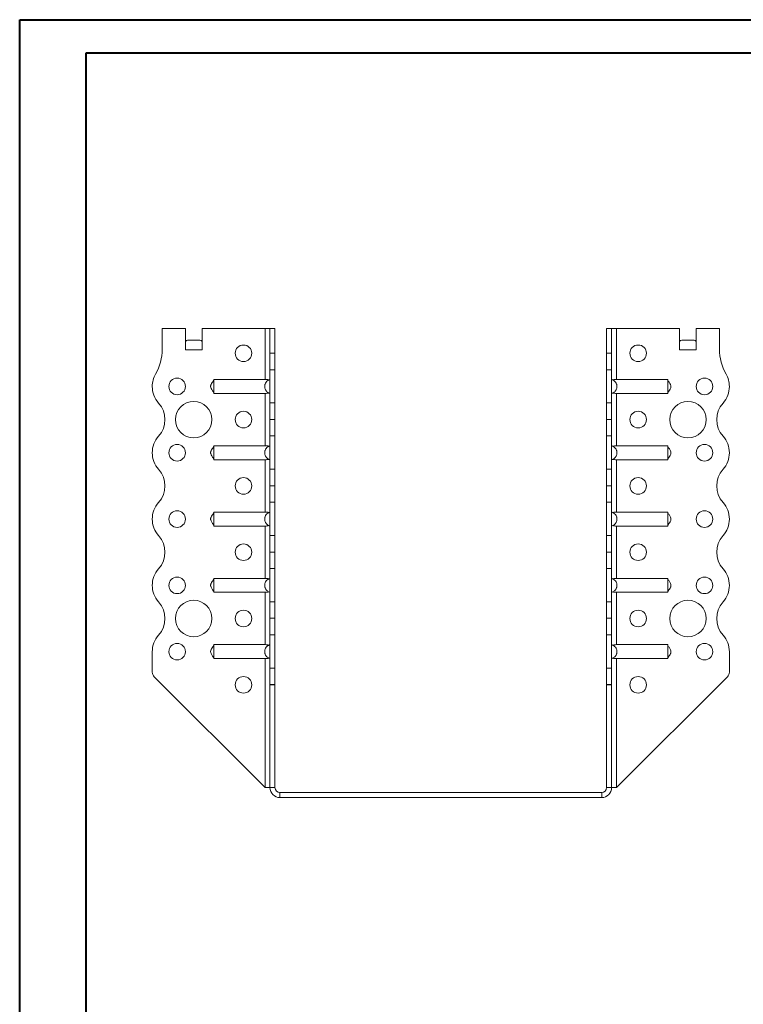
# Model space of a CAD drawing. Header units: millimetres. Extents: x 0 to 210, y 0 to 297.
# Tile 5 of 6: x 0 to 109, y 149 to 297. Entities that reach past the tile are written whole.
import ezdxf

# ---------------------------------------------------------------- set-up
doc = ezdxf.new("R2010")
doc.units = ezdxf.units.MM

msp = doc.modelspace()

# ---------------------------------------------------------------- linework, layer by layer
at = {"color": 7, "linetype": 'Continuous', "lineweight": 40}
for p, q in [((0.08, 0.21), (0.08, 297.21)), ((0.08, 297.21), (210.08, 297.21)), ((10.08, 292.21), (205.08, 292.21)), ((10.08, 5.21), (10.08, 292.21))]:
    msp.add_line(p, q, dxfattribs=at)
at = {"color": 7, "linetype": 'Continuous', "lineweight": 15}
for p, q in [((21.56, 250.65), (21.56, 247.51)), ((25.06, 250.65), (21.56, 250.65)), ((25.06, 247.4), (25.06, 250.65)), ((27.56, 247.4), (27.56, 250.65)), ((37.06, 250.65), (27.56, 250.65)), ((37.06, 250.65), (37.06, 242.96)), ((37.81, 250.65), (37.06, 250.65)), ((38.56, 250.65), (37.81, 250.65)), ((37.81, 246.93), (37.81, 250.65)), ((38.56, 246.93), (38.56, 250.65)), ((88.56, 250.65), (89.31, 250.65)), ((88.56, 246.93), (88.56, 250.65)), ((89.31, 246.93), (89.31, 250.65)), ((90.06, 250.65), (89.31, 250.65)), ((90.06, 242.96), (90.06, 250.65)), ((90.06, 250.65), (99.56, 250.65)), ((99.56, 247.4), (99.56, 250.65)), ((102.06, 247.4), (102.06, 250.65)), ((102.06, 250.65), (105.56, 250.65)), ((105.56, 250.65), (105.56, 247.51)), ((25.37, 248.9), (27.25, 248.9)), ((99.87, 248.9), (101.75, 248.9)), ((25.06, 247.4), (27.56, 247.4)), ((37.81, 246.93), (38.56, 246.93)), ((37.81, 244.43), (37.81, 246.93)), ((38.56, 246.93), (38.56, 244.43)), ((88.56, 246.93), (89.31, 246.93)), ((88.56, 244.43), (88.56, 246.93)), ((89.31, 246.93), (89.31, 244.43)), ((99.56, 247.4), (102.06, 247.4)), ((38.56, 244.43), (37.81, 244.43)), ((37.81, 244.43), (37.81, 239.43)), ((38.56, 239.43), (38.56, 244.43)), ((89.31, 244.43), (88.56, 244.43)), ((88.56, 239.43), (88.56, 244.43)), ((89.31, 239.43), (89.31, 244.43)), ((37.06, 242.96), (29.36, 242.96)), ((90.06, 242.96), (97.76, 242.96)), ((37.06, 240.85), (29.36, 240.85)), ((37.06, 240.85), (37.06, 232.96)), ((90.06, 240.85), (97.76, 240.85)), ((90.06, 232.96), (90.06, 240.85)), ((37.81, 239.43), (38.56, 239.43)), ((37.81, 236.93), (37.81, 239.43)), ((38.56, 239.43), (38.56, 236.93)), ((88.56, 239.43), (89.31, 239.43)), ((88.56, 236.93), (88.56, 239.43)), ((89.31, 239.43), (89.31, 236.93)), ((38.56, 236.93), (37.81, 236.93)), ((37.81, 236.93), (38.56, 236.93)), ((37.81, 236.93), (37.81, 236.93)), ((37.81, 234.43), (37.81, 236.93)), ((38.56, 236.93), (38.56, 236.93)), ((38.56, 236.93), (38.56, 234.43)), ((88.56, 236.93), (89.31, 236.93)), ((88.56, 234.43), (88.56, 236.93)), ((89.31, 236.93), (88.56, 236.93)), ((88.56, 236.93), (88.56, 236.93)), ((89.31, 236.93), (89.31, 234.43)), ((89.31, 236.93), (89.31, 236.93)), ((38.56, 234.43), (37.81, 234.43)), ((37.81, 234.43), (37.81, 229.43)), ((38.56, 229.43), (38.56, 234.43)), ((89.31, 234.43), (88.56, 234.43)), ((88.56, 229.43), (88.56, 234.43)), ((89.31, 229.43), (89.31, 234.43)), ((37.06, 232.96), (29.36, 232.96)), ((90.06, 232.96), (97.76, 232.96)), ((107.06, 231.9), (107.06, 231.9)), ((37.06, 230.85), (29.36, 230.85)), ((37.06, 230.85), (37.06, 222.96)), ((90.06, 230.85), (97.76, 230.85)), ((90.06, 222.96), (90.06, 230.85)), ((37.81, 229.43), (38.56, 229.43)), ((37.81, 226.93), (37.81, 229.43)), ((38.56, 229.43), (38.56, 226.93)), ((88.56, 229.43), (89.31, 229.43)), ((88.56, 226.93), (88.56, 229.43)), ((89.31, 229.43), (89.31, 226.93)), ((38.56, 226.93), (37.81, 226.93)), ((37.81, 226.93), (38.56, 226.93)), ((37.81, 226.93), (37.81, 226.93)), ((37.81, 224.43), (37.81, 226.93)), ((38.56, 226.93), (38.56, 226.93)), ((38.56, 226.93), (38.56, 224.43)), ((88.56, 226.93), (89.31, 226.93)), ((88.56, 224.43), (88.56, 226.93)), ((89.31, 226.93), (88.56, 226.93)), ((88.56, 226.93), (88.56, 226.93)), ((89.31, 226.93), (89.31, 224.43)), ((89.31, 226.93), (89.31, 226.93)), ((38.56, 224.43), (37.81, 224.43)), ((37.81, 224.43), (37.81, 219.43)), ((38.56, 219.43), (38.56, 224.43)), ((89.31, 224.43), (88.56, 224.43)), ((88.56, 219.43), (88.56, 224.43)), ((89.31, 219.43), (89.31, 224.43)), ((37.06, 222.96), (29.36, 222.96)), ((90.06, 222.96), (97.76, 222.96)), ((107.06, 221.9), (107.06, 221.9)), ((37.06, 220.85), (29.36, 220.85)), ((37.06, 220.85), (37.06, 212.96)), ((90.06, 220.85), (97.76, 220.85)), ((90.06, 212.96), (90.06, 220.85)), ((37.81, 219.43), (38.56, 219.43)), ((37.81, 216.93), (37.81, 219.43)), ((38.56, 219.43), (38.56, 216.93)), ((88.56, 219.43), (89.31, 219.43)), ((88.56, 216.93), (88.56, 219.43)), ((89.31, 219.43), (89.31, 216.93)), ((37.81, 216.93), (38.56, 216.93)), ((37.81, 214.43), (37.81, 216.93)), ((38.56, 216.93), (37.81, 216.93)), ((37.81, 216.93), (37.81, 216.93)), ((38.56, 216.93), (38.56, 214.43)), ((38.56, 216.93), (38.56, 216.93)), ((88.56, 216.93), (89.31, 216.93)), ((88.56, 214.43), (88.56, 216.93)), ((89.31, 216.93), (88.56, 216.93)), ((88.56, 216.93), (88.56, 216.93)), ((89.31, 216.93), (89.31, 214.43)), ((89.31, 216.93), (89.31, 216.93)), ((38.56, 214.43), (37.81, 214.43)), ((37.81, 214.43), (37.81, 209.43)), ((38.56, 209.43), (38.56, 214.43)), ((89.31, 214.43), (88.56, 214.43)), ((88.56, 209.43), (88.56, 214.43)), ((89.31, 209.43), (89.31, 214.43)), ((37.06, 212.96), (29.36, 212.96)), ((90.06, 212.96), (97.76, 212.96)), ((107.06, 211.9), (107.06, 211.9)), ((37.06, 210.85), (29.36, 210.85)), ((37.06, 210.85), (37.06, 202.96)), ((37.81, 209.43), (38.56, 209.43)), ((37.81, 206.93), (37.81, 209.43)), ((38.56, 209.43), (38.56, 206.93)), ((88.56, 209.43), (89.31, 209.43)), ((88.56, 206.93), (88.56, 209.43)), ((89.31, 209.43), (89.31, 206.93)), ((90.06, 210.85), (97.76, 210.85)), ((90.06, 202.96), (90.06, 210.85)), ((37.81, 206.93), (38.56, 206.93)), ((37.81, 204.43), (37.81, 206.93)), ((38.56, 206.93), (37.81, 206.93)), ((37.81, 206.93), (37.81, 206.93)), ((38.56, 206.93), (38.56, 204.43)), ((38.56, 206.93), (38.56, 206.93)), ((88.56, 206.93), (89.31, 206.93)), ((88.56, 204.43), (88.56, 206.93)), ((89.31, 206.93), (88.56, 206.93)), ((88.56, 206.93), (88.56, 206.93)), ((89.31, 206.93), (89.31, 204.43)), ((89.31, 206.93), (89.31, 206.93)), ((38.56, 204.43), (37.81, 204.43)), ((37.81, 204.43), (37.81, 199.43)), ((38.56, 199.43), (38.56, 204.43)), ((89.31, 204.43), (88.56, 204.43)), ((88.56, 199.43), (88.56, 204.43)), ((89.31, 199.43), (89.31, 204.43)), ((37.06, 202.96), (29.36, 202.96)), ((90.06, 202.96), (97.76, 202.96)), ((20.06, 201.9), (20.06, 198.82)), ((37.06, 200.85), (29.36, 200.85)), ((37.06, 200.85), (37.06, 181.4)), ((90.06, 200.85), (97.76, 200.85)), ((90.06, 181.4), (90.06, 200.85)), ((107.06, 201.9), (107.06, 198.82)), ((37.81, 199.43), (38.56, 199.43)), ((37.81, 196.93), (37.81, 199.43)), ((38.56, 199.43), (38.56, 196.93)), ((88.56, 199.43), (89.31, 199.43)), ((88.56, 196.93), (88.56, 199.43)), ((89.31, 199.43), (89.31, 196.93)), ((37.06, 181.4), (20.35, 198.11)), ((90.06, 181.4), (106.77, 198.11)), ((38.56, 196.93), (37.81, 196.93)), ((37.81, 196.9), (37.81, 196.93)), ((38.56, 196.9), (37.81, 196.9)), ((37.81, 181.4), (37.81, 196.9)), ((38.56, 196.9), (38.56, 196.93)), ((38.56, 181.4), (38.56, 196.9)), ((89.31, 196.93), (88.56, 196.93)), ((88.56, 196.9), (88.56, 196.93)), ((88.56, 196.9), (89.31, 196.9)), ((88.56, 181.4), (88.56, 196.9)), ((89.31, 196.9), (89.31, 196.93)), ((89.31, 181.4), (89.31, 196.9)), ((37.06, 181.4), (37.81, 181.4)), ((38.56, 181.4), (37.81, 181.4)), ((88.56, 181.4), (89.31, 181.4)), ((89.31, 181.4), (90.06, 181.4)), ((39.31, 180.65), (39.31, 179.9)), ((39.31, 180.65), (87.81, 180.65)), ((39.31, 179.9), (87.81, 179.9)), ((87.81, 180.65), (87.81, 179.9))]:
    msp.add_line(p, q, dxfattribs=at)
for centre, radius in [((33.81, 246.9), 1.25), ((93.31, 246.9), 1.25), ((23.81, 241.9), 1.25), ((103.31, 241.9), 1.25), ((26.31, 236.9), 2.75), ((100.81, 236.9), 2.75), ((33.81, 236.9), 1.25), ((93.31, 236.9), 1.25), ((23.81, 231.9), 1.25), ((103.31, 231.9), 1.25), ((33.81, 226.9), 1.25), ((93.31, 226.9), 1.25), ((23.81, 221.9), 1.25), ((103.31, 221.9), 1.25), ((33.81, 216.9), 1.25), ((93.31, 216.9), 1.25), ((23.81, 211.9), 1.25), ((103.31, 211.9), 1.25), ((26.31, 206.9), 2.75), ((100.81, 206.9), 2.75), ((33.81, 206.9), 1.25), ((93.31, 206.9), 1.25), ((23.81, 201.9), 1.25), ((103.31, 201.9), 1.25), ((33.81, 196.9), 1.25), ((93.31, 196.9), 1.25)]:
    msp.add_circle(centre, radius, dxfattribs=at)
for centre, radius, start, end in [((14.06, 247.51), 7.5, 330.0736, 0), ((113.06, 247.51), 7.5, 180, 209.9264), ((23.81, 241.9), 3.75, 150.0736, 179.9591), ((103.31, 241.9), 3.75, 0.0409, 29.9264), ((23.81, 241.9), 3.75, 180, 221.8123), ((103.31, 241.9), 3.75, 318.1877, 0), ((18.22, 236.9), 3.75, 318.1863, 41.8123), ((108.9, 236.9), 3.75, 138.1877, 221.8196), ((23.81, 231.9), 3.75, 138.1863, 180), ((103.31, 231.9), 3.75, 0, 41.8196), ((23.81, 231.9), 3.75, 180, 221.8137), ((103.31, 231.9), 3.75, 318.1877, 0), ((18.22, 226.9), 3.75, 318.1863, 41.8137), ((108.9, 226.9), 3.75, 138.1877, 221.8123), ((23.81, 221.9), 3.75, 138.1863, 180), ((103.31, 221.9), 3.75, 0, 41.8123), ((23.81, 221.9), 3.75, 180, 221.8137), ((103.31, 221.9), 3.75, 318.1804, 0), ((18.22, 216.9), 3.75, 318.1863, 41.8137), ((108.9, 216.9), 3.75, 138.1804, 221.8196), ((23.81, 211.9), 3.75, 138.1863, 180), ((103.31, 211.9), 3.75, 0, 41.8196), ((23.81, 211.9), 3.75, 180, 221.8137), ((103.31, 211.9), 3.75, 318.1804, 0), ((18.22, 206.9), 3.75, 318.1877, 41.8137), ((108.9, 206.9), 3.75, 138.1804, 221.8196), ((23.81, 201.9), 3.75, 138.1877, 180), ((103.31, 201.9), 3.75, 0, 41.8196), ((21.06, 198.82), 1, 180, 225), ((106.06, 198.82), 1, 315, 0), ((39.31, 181.4), 1.5, 180, 270), ((39.31, 181.4), 0.75, 180, 270), ((87.81, 181.4), 1.5, 270, 360), ((87.81, 181.4), 0.75, 270, 360)]:
    msp.add_arc(centre, radius, start, end, dxfattribs=at)
for centre, start_param, end_param in [((25.37, 247.4), 0, 0.523599), ((27.25, 247.4), 5.759587, 6.283185), ((99.87, 247.4), 0, 0.523599), ((101.75, 247.4), 5.759587, 6.283185)]:
    msp.add_ellipse(centre, major_axis=(0, 1.5), ratio=0.416667, start_param=start_param, end_param=end_param, dxfattribs=at)
for points, knots in [([(29.36, 242.9), (29.34, 242.86), (29.31, 242.81), (29.23, 242.67), (29.09, 242.47), (28.95, 242.25), (28.88, 242.06), (28.85, 241.92), (28.87, 241.7), (29, 241.48), (29.15, 241.25), (29.28, 241.08), (29.33, 240.97), (29.36, 240.9)], [0, 0, 0, 0, 0.088139, 0.117705, 0.24517, 0.377666, 0.439117, 0.496209, 0.551739, 0.710392, 0.810031, 0.893588, 1, 1, 1, 1]), ([(29.36, 242.96), (29.36, 242.95), (29.36, 242.92), (29.36, 242.87), (29.36, 242.84), (29.36, 242.78), (29.36, 242.74), (29.36, 242.66), (29.36, 242.61), (29.36, 242.52), (29.36, 242.47), (29.36, 242.37), (29.36, 242.31), (29.36, 242.2), (29.36, 242.14), (29.36, 242.02), (29.36, 241.96), (29.36, 241.79), (29.36, 241.67), (29.36, 241.44), (29.36, 241.34), (29.36, 241.15), (29.36, 241.06), (29.36, 240.96), (29.36, 240.93), (29.36, 240.88), (29.36, 240.86), (29.36, 240.85)], [0, 0, 0, 0, 0.0625, 0.0625, 0.125, 0.125, 0.1875, 0.1875, 0.25, 0.25, 0.3125, 0.3125, 0.375, 0.375, 0.4375, 0.4375, 0.5, 0.5, 0.625, 0.625, 0.75, 0.75, 0.875, 0.875, 0.9375, 0.9375, 1, 1, 1, 1]), ([(37.81, 240.85), (37.75, 240.86), (37.69, 240.88), (37.59, 240.93), (37.53, 240.96), (37.44, 241.03), (37.39, 241.07), (37.31, 241.15), (37.27, 241.19), (37.19, 241.29), (37.16, 241.34), (37.11, 241.44), (37.08, 241.5), (37.05, 241.61), (37.03, 241.67), (37.01, 241.78), (37.01, 241.84), (37.01, 241.96), (37.01, 242.02), (37.03, 242.14), (37.05, 242.2), (37.1, 242.37), (37.16, 242.47), (37.3, 242.66), (37.39, 242.74), (37.53, 242.84), (37.59, 242.87), (37.69, 242.92), (37.75, 242.95), (37.81, 242.96)], [0, 0, 0, 0, 0.0625, 0.0625, 0.125, 0.125, 0.1875, 0.1875, 0.25, 0.25, 0.3125, 0.3125, 0.375, 0.375, 0.4375, 0.4375, 0.5, 0.5, 0.5625, 0.5625, 0.625, 0.625, 0.75, 0.75, 0.875, 0.875, 0.9375, 0.9375, 1, 1, 1, 1]), ([(37.06, 242.96), (37.11, 242.96), (37.16, 242.96), (37.26, 242.95), (37.3, 242.95), (37.39, 242.94), (37.44, 242.93), (37.52, 242.91), (37.56, 242.89), (37.59, 242.87)], [0, 0, 0, 0, 0.25, 0.25, 0.5, 0.5, 0.75, 0.75, 1, 1, 1, 1]), ([(89.31, 240.85), (89.37, 240.86), (89.42, 240.88), (89.53, 240.93), (89.58, 240.96), (89.68, 241.03), (89.73, 241.07), (89.81, 241.15), (89.85, 241.19), (89.92, 241.29), (89.95, 241.34), (90.01, 241.44), (90.03, 241.5), (90.07, 241.61), (90.08, 241.67), (90.1, 241.78), (90.11, 241.84), (90.11, 241.96), (90.1, 242.02), (90.08, 242.14), (90.07, 242.2), (90.01, 242.37), (89.96, 242.47), (89.81, 242.66), (89.73, 242.74), (89.58, 242.84), (89.53, 242.87), (89.42, 242.92), (89.37, 242.95), (89.31, 242.96)], [0, 0, 0, 0, 0.0625, 0.0625, 0.125, 0.125, 0.1875, 0.1875, 0.25, 0.25, 0.3125, 0.3125, 0.375, 0.375, 0.4375, 0.4375, 0.5, 0.5, 0.5625, 0.5625, 0.625, 0.625, 0.75, 0.75, 0.875, 0.875, 0.9375, 0.9375, 1, 1, 1, 1]), ([(90.06, 242.96), (90.01, 242.96), (89.96, 242.96), (89.86, 242.95), (89.81, 242.95), (89.72, 242.94), (89.68, 242.93), (89.6, 242.91), (89.56, 242.89), (89.53, 242.87)], [0, 0, 0, 0, 0.25, 0.25, 0.5, 0.5, 0.75, 0.75, 1, 1, 1, 1]), ([(97.76, 242.96), (97.76, 242.95), (97.76, 242.92), (97.76, 242.87), (97.76, 242.84), (97.76, 242.78), (97.76, 242.74), (97.76, 242.66), (97.76, 242.61), (97.76, 242.52), (97.76, 242.47), (97.76, 242.37), (97.76, 242.31), (97.76, 242.2), (97.76, 242.14), (97.76, 242.02), (97.76, 241.96), (97.76, 241.79), (97.76, 241.67), (97.76, 241.44), (97.76, 241.34), (97.76, 241.15), (97.76, 241.06), (97.76, 240.96), (97.76, 240.93), (97.76, 240.88), (97.76, 240.86), (97.76, 240.85)], [0, 0, 0, 0, 0.0625, 0.0625, 0.125, 0.125, 0.1875, 0.1875, 0.25, 0.25, 0.3125, 0.3125, 0.375, 0.375, 0.4375, 0.4375, 0.5, 0.5, 0.625, 0.625, 0.75, 0.75, 0.875, 0.875, 0.9375, 0.9375, 1, 1, 1, 1]), ([(97.76, 240.9), (97.78, 240.94), (97.8, 241), (97.89, 241.14), (98.03, 241.34), (98.17, 241.55), (98.24, 241.74), (98.26, 241.88), (98.24, 242.1), (98.12, 242.33), (97.97, 242.56), (97.84, 242.73), (97.79, 242.84), (97.76, 242.9)], [0, 0, 0, 0, 0.08812, 0.117664, 0.245102, 0.377619, 0.43908, 0.496176, 0.55171, 0.710372, 0.810019, 0.893581, 1, 1, 1, 1]), ([(37.59, 240.93), (37.56, 240.92), (37.52, 240.9), (37.44, 240.88), (37.39, 240.87), (37.26, 240.85), (37.16, 240.85), (37.06, 240.85)], [0, 0, 0, 0, 0.25, 0.25, 0.5, 0.5, 1, 1, 1, 1]), ([(89.53, 240.93), (89.56, 240.92), (89.6, 240.9), (89.68, 240.88), (89.72, 240.87), (89.86, 240.85), (89.96, 240.85), (90.06, 240.85)], [0, 0, 0, 0, 0.25, 0.25, 0.5, 0.5, 1, 1, 1, 1]), ([(29.36, 232.9), (29.34, 232.86), (29.31, 232.81), (29.23, 232.67), (29.09, 232.47), (28.95, 232.25), (28.88, 232.06), (28.85, 231.92), (28.87, 231.7), (29, 231.48), (29.15, 231.25), (29.28, 231.08), (29.33, 230.97), (29.36, 230.9)], [0, 0, 0, 0, 0.088139, 0.117704, 0.245171, 0.377665, 0.439117, 0.496208, 0.551739, 0.710391, 0.810032, 0.893588, 1, 1, 1, 1]), ([(29.36, 232.96), (29.36, 232.95), (29.36, 232.92), (29.36, 232.87), (29.36, 232.84), (29.36, 232.78), (29.36, 232.74), (29.36, 232.66), (29.36, 232.61), (29.36, 232.52), (29.36, 232.47), (29.36, 232.37), (29.36, 232.31), (29.36, 232.2), (29.36, 232.14), (29.36, 232.02), (29.36, 231.96), (29.36, 231.79), (29.36, 231.67), (29.36, 231.44), (29.36, 231.34), (29.36, 231.15), (29.36, 231.06), (29.36, 230.96), (29.36, 230.93), (29.36, 230.88), (29.36, 230.86), (29.36, 230.85)], [0, 0, 0, 0, 0.0625, 0.0625, 0.125, 0.125, 0.1875, 0.1875, 0.25, 0.25, 0.3125, 0.3125, 0.375, 0.375, 0.4375, 0.4375, 0.5, 0.5, 0.625, 0.625, 0.75, 0.75, 0.875, 0.875, 0.9375, 0.9375, 1, 1, 1, 1]), ([(37.81, 230.85), (37.75, 230.86), (37.69, 230.88), (37.59, 230.93), (37.53, 230.96), (37.44, 231.03), (37.39, 231.07), (37.31, 231.15), (37.27, 231.19), (37.19, 231.29), (37.16, 231.34), (37.11, 231.44), (37.08, 231.5), (37.05, 231.61), (37.03, 231.67), (37.01, 231.78), (37.01, 231.84), (37.01, 231.96), (37.01, 232.02), (37.03, 232.14), (37.05, 232.2), (37.1, 232.37), (37.16, 232.47), (37.3, 232.66), (37.39, 232.74), (37.53, 232.84), (37.59, 232.87), (37.69, 232.92), (37.75, 232.95), (37.81, 232.96)], [0, 0, 0, 0, 0.0625, 0.0625, 0.125, 0.125, 0.1875, 0.1875, 0.25, 0.25, 0.3125, 0.3125, 0.375, 0.375, 0.4375, 0.4375, 0.5, 0.5, 0.5625, 0.5625, 0.625, 0.625, 0.75, 0.75, 0.875, 0.875, 0.9375, 0.9375, 1, 1, 1, 1]), ([(37.06, 232.96), (37.11, 232.96), (37.16, 232.96), (37.26, 232.95), (37.3, 232.95), (37.39, 232.94), (37.44, 232.93), (37.52, 232.91), (37.56, 232.89), (37.59, 232.87)], [0, 0, 0, 0, 0.25, 0.25, 0.5, 0.5, 0.75, 0.75, 1, 1, 1, 1]), ([(89.31, 230.85), (89.37, 230.86), (89.42, 230.88), (89.53, 230.93), (89.58, 230.96), (89.68, 231.03), (89.73, 231.07), (89.81, 231.15), (89.85, 231.19), (89.92, 231.29), (89.95, 231.34), (90.01, 231.44), (90.03, 231.5), (90.07, 231.61), (90.08, 231.67), (90.1, 231.78), (90.11, 231.84), (90.11, 231.96), (90.1, 232.02), (90.08, 232.14), (90.07, 232.2), (90.01, 232.37), (89.96, 232.47), (89.81, 232.66), (89.73, 232.74), (89.58, 232.84), (89.53, 232.87), (89.42, 232.92), (89.37, 232.95), (89.31, 232.96)], [0, 0, 0, 0, 0.0625, 0.0625, 0.125, 0.125, 0.1875, 0.1875, 0.25, 0.25, 0.3125, 0.3125, 0.375, 0.375, 0.4375, 0.4375, 0.5, 0.5, 0.5625, 0.5625, 0.625, 0.625, 0.75, 0.75, 0.875, 0.875, 0.9375, 0.9375, 1, 1, 1, 1]), ([(90.06, 232.96), (90.01, 232.96), (89.96, 232.96), (89.86, 232.95), (89.81, 232.95), (89.68, 232.93), (89.59, 232.91), (89.53, 232.87)], [0, 0, 0, 0, 0.25, 0.25, 0.5, 0.5, 1, 1, 1, 1]), ([(97.76, 232.96), (97.76, 232.95), (97.76, 232.92), (97.76, 232.87), (97.76, 232.84), (97.76, 232.78), (97.76, 232.74), (97.76, 232.66), (97.76, 232.61), (97.76, 232.52), (97.76, 232.47), (97.76, 232.37), (97.76, 232.31), (97.76, 232.2), (97.76, 232.14), (97.76, 232.02), (97.76, 231.96), (97.76, 231.79), (97.76, 231.67), (97.76, 231.44), (97.76, 231.34), (97.76, 231.15), (97.76, 231.06), (97.76, 230.96), (97.76, 230.93), (97.76, 230.88), (97.76, 230.86), (97.76, 230.85)], [0, 0, 0, 0, 0.0625, 0.0625, 0.125, 0.125, 0.1875, 0.1875, 0.25, 0.25, 0.3125, 0.3125, 0.375, 0.375, 0.4375, 0.4375, 0.5, 0.5, 0.625, 0.625, 0.75, 0.75, 0.875, 0.875, 0.9375, 0.9375, 1, 1, 1, 1]), ([(97.76, 230.9), (97.78, 230.94), (97.8, 231), (97.89, 231.14), (98.03, 231.34), (98.17, 231.55), (98.24, 231.74), (98.26, 231.88), (98.24, 232.1), (98.12, 232.33), (97.97, 232.56), (97.84, 232.73), (97.79, 232.84), (97.76, 232.9)], [0, 0, 0, 0, 0.08812, 0.117664, 0.245103, 0.37762, 0.43908, 0.496176, 0.55171, 0.710373, 0.810019, 0.893581, 1, 1, 1, 1]), ([(37.59, 230.93), (37.56, 230.92), (37.52, 230.9), (37.44, 230.88), (37.39, 230.87), (37.26, 230.85), (37.16, 230.85), (37.06, 230.85)], [0, 0, 0, 0, 0.25, 0.25, 0.5, 0.5, 1, 1, 1, 1]), ([(89.53, 230.93), (89.56, 230.92), (89.6, 230.9), (89.68, 230.88), (89.72, 230.87), (89.86, 230.85), (89.96, 230.85), (90.06, 230.85)], [0, 0, 0, 0, 0.25, 0.25, 0.5, 0.5, 1, 1, 1, 1]), ([(29.36, 222.9), (29.34, 222.86), (29.31, 222.81), (29.23, 222.67), (29.09, 222.47), (28.95, 222.25), (28.88, 222.06), (28.85, 221.92), (28.87, 221.7), (29, 221.48), (29.15, 221.25), (29.28, 221.08), (29.33, 220.97), (29.36, 220.9)], [0, 0, 0, 0, 0.088139, 0.117704, 0.24517, 0.377665, 0.439117, 0.496208, 0.551739, 0.710391, 0.810032, 0.893588, 1, 1, 1, 1]), ([(29.36, 222.96), (29.36, 222.95), (29.36, 222.92), (29.36, 222.87), (29.36, 222.84), (29.36, 222.78), (29.36, 222.74), (29.36, 222.66), (29.36, 222.61), (29.36, 222.52), (29.36, 222.47), (29.36, 222.37), (29.36, 222.31), (29.36, 222.2), (29.36, 222.14), (29.36, 222.02), (29.36, 221.96), (29.36, 221.79), (29.36, 221.67), (29.36, 221.44), (29.36, 221.34), (29.36, 221.15), (29.36, 221.06), (29.36, 220.96), (29.36, 220.93), (29.36, 220.88), (29.36, 220.86), (29.36, 220.85)], [0, 0, 0, 0, 0.0625, 0.0625, 0.125, 0.125, 0.1875, 0.1875, 0.25, 0.25, 0.3125, 0.3125, 0.375, 0.375, 0.4375, 0.4375, 0.5, 0.5, 0.625, 0.625, 0.75, 0.75, 0.875, 0.875, 0.9375, 0.9375, 1, 1, 1, 1]), ([(37.81, 220.85), (37.75, 220.86), (37.69, 220.88), (37.59, 220.93), (37.53, 220.96), (37.44, 221.03), (37.39, 221.07), (37.31, 221.15), (37.27, 221.19), (37.19, 221.29), (37.16, 221.34), (37.11, 221.44), (37.08, 221.5), (37.05, 221.61), (37.03, 221.67), (37.01, 221.78), (37.01, 221.84), (37.01, 221.96), (37.01, 222.02), (37.03, 222.14), (37.05, 222.2), (37.1, 222.37), (37.16, 222.47), (37.3, 222.66), (37.39, 222.74), (37.53, 222.84), (37.59, 222.87), (37.69, 222.92), (37.75, 222.95), (37.81, 222.96)], [0, 0, 0, 0, 0.0625, 0.0625, 0.125, 0.125, 0.1875, 0.1875, 0.25, 0.25, 0.3125, 0.3125, 0.375, 0.375, 0.4375, 0.4375, 0.5, 0.5, 0.5625, 0.5625, 0.625, 0.625, 0.75, 0.75, 0.875, 0.875, 0.9375, 0.9375, 1, 1, 1, 1]), ([(37.06, 222.96), (37.11, 222.96), (37.16, 222.96), (37.26, 222.95), (37.3, 222.95), (37.39, 222.94), (37.44, 222.93), (37.52, 222.91), (37.56, 222.89), (37.59, 222.87)], [0, 0, 0, 0, 0.25, 0.25, 0.5, 0.5, 0.75, 0.75, 1, 1, 1, 1]), ([(89.31, 220.85), (89.37, 220.86), (89.42, 220.88), (89.53, 220.93), (89.58, 220.96), (89.68, 221.03), (89.73, 221.07), (89.81, 221.15), (89.85, 221.19), (89.92, 221.29), (89.95, 221.34), (90.01, 221.44), (90.03, 221.5), (90.07, 221.61), (90.08, 221.67), (90.1, 221.78), (90.11, 221.84), (90.11, 221.96), (90.1, 222.02), (90.08, 222.14), (90.07, 222.2), (90.01, 222.37), (89.96, 222.47), (89.81, 222.66), (89.73, 222.74), (89.58, 222.84), (89.53, 222.87), (89.42, 222.92), (89.37, 222.95), (89.31, 222.96)], [0, 0, 0, 0, 0.0625, 0.0625, 0.125, 0.125, 0.1875, 0.1875, 0.25, 0.25, 0.3125, 0.3125, 0.375, 0.375, 0.4375, 0.4375, 0.5, 0.5, 0.5625, 0.5625, 0.625, 0.625, 0.75, 0.75, 0.875, 0.875, 0.9375, 0.9375, 1, 1, 1, 1]), ([(90.06, 222.96), (90.01, 222.96), (89.96, 222.96), (89.86, 222.95), (89.81, 222.95), (89.68, 222.93), (89.59, 222.91), (89.53, 222.87)], [0, 0, 0, 0, 0.25, 0.25, 0.5, 0.5, 1, 1, 1, 1]), ([(97.76, 222.96), (97.76, 222.95), (97.76, 222.92), (97.76, 222.87), (97.76, 222.84), (97.76, 222.78), (97.76, 222.74), (97.76, 222.66), (97.76, 222.61), (97.76, 222.52), (97.76, 222.47), (97.76, 222.37), (97.76, 222.31), (97.76, 222.2), (97.76, 222.14), (97.76, 222.02), (97.76, 221.96), (97.76, 221.79), (97.76, 221.67), (97.76, 221.44), (97.76, 221.34), (97.76, 221.15), (97.76, 221.06), (97.76, 220.96), (97.76, 220.93), (97.76, 220.88), (97.76, 220.86), (97.76, 220.85)], [0, 0, 0, 0, 0.0625, 0.0625, 0.125, 0.125, 0.1875, 0.1875, 0.25, 0.25, 0.3125, 0.3125, 0.375, 0.375, 0.4375, 0.4375, 0.5, 0.5, 0.625, 0.625, 0.75, 0.75, 0.875, 0.875, 0.9375, 0.9375, 1, 1, 1, 1]), ([(97.76, 220.9), (97.78, 220.94), (97.8, 221), (97.89, 221.14), (98.03, 221.34), (98.17, 221.55), (98.24, 221.74), (98.26, 221.88), (98.24, 222.1), (98.12, 222.33), (97.97, 222.56), (97.84, 222.73), (97.79, 222.84), (97.76, 222.9)], [0, 0, 0, 0, 0.08812, 0.117664, 0.245103, 0.37762, 0.43908, 0.496176, 0.55171, 0.710373, 0.81002, 0.893581, 1, 1, 1, 1]), ([(37.59, 220.93), (37.56, 220.92), (37.52, 220.9), (37.44, 220.88), (37.39, 220.87), (37.26, 220.85), (37.16, 220.85), (37.06, 220.85)], [0, 0, 0, 0, 0.25, 0.25, 0.5, 0.5, 1, 1, 1, 1]), ([(89.53, 220.93), (89.56, 220.92), (89.6, 220.9), (89.68, 220.88), (89.72, 220.87), (89.86, 220.85), (89.96, 220.85), (90.06, 220.85)], [0, 0, 0, 0, 0.25, 0.25, 0.5, 0.5, 1, 1, 1, 1]), ([(29.36, 212.9), (29.34, 212.86), (29.31, 212.81), (29.23, 212.67), (29.09, 212.47), (28.95, 212.25), (28.88, 212.06), (28.85, 211.92), (28.87, 211.7), (29, 211.48), (29.15, 211.25), (29.28, 211.08), (29.33, 210.97), (29.36, 210.9)], [0, 0, 0, 0, 0.08814, 0.117703, 0.245171, 0.377665, 0.439116, 0.496209, 0.551738, 0.710391, 0.810032, 0.893588, 1, 1, 1, 1]), ([(29.36, 212.96), (29.36, 212.95), (29.36, 212.92), (29.36, 212.87), (29.36, 212.84), (29.36, 212.78), (29.36, 212.74), (29.36, 212.66), (29.36, 212.61), (29.36, 212.52), (29.36, 212.47), (29.36, 212.37), (29.36, 212.31), (29.36, 212.2), (29.36, 212.14), (29.36, 212.02), (29.36, 211.96), (29.36, 211.79), (29.36, 211.67), (29.36, 211.44), (29.36, 211.34), (29.36, 211.15), (29.36, 211.06), (29.36, 210.96), (29.36, 210.93), (29.36, 210.88), (29.36, 210.86), (29.36, 210.85)], [0, 0, 0, 0, 0.0625, 0.0625, 0.125, 0.125, 0.1875, 0.1875, 0.25, 0.25, 0.3125, 0.3125, 0.375, 0.375, 0.4375, 0.4375, 0.5, 0.5, 0.625, 0.625, 0.75, 0.75, 0.875, 0.875, 0.9375, 0.9375, 1, 1, 1, 1]), ([(37.81, 210.85), (37.75, 210.86), (37.69, 210.88), (37.59, 210.93), (37.53, 210.96), (37.44, 211.03), (37.39, 211.07), (37.31, 211.15), (37.27, 211.19), (37.19, 211.29), (37.16, 211.34), (37.11, 211.44), (37.08, 211.5), (37.05, 211.61), (37.03, 211.67), (37.01, 211.78), (37.01, 211.84), (37.01, 211.96), (37.01, 212.02), (37.03, 212.14), (37.05, 212.2), (37.1, 212.37), (37.16, 212.47), (37.3, 212.66), (37.39, 212.74), (37.53, 212.84), (37.59, 212.87), (37.69, 212.92), (37.75, 212.95), (37.81, 212.96)], [0, 0, 0, 0, 0.0625, 0.0625, 0.125, 0.125, 0.1875, 0.1875, 0.25, 0.25, 0.3125, 0.3125, 0.375, 0.375, 0.4375, 0.4375, 0.5, 0.5, 0.5625, 0.5625, 0.625, 0.625, 0.75, 0.75, 0.875, 0.875, 0.9375, 0.9375, 1, 1, 1, 1]), ([(37.06, 212.96), (37.11, 212.96), (37.16, 212.96), (37.26, 212.95), (37.3, 212.95), (37.39, 212.94), (37.44, 212.93), (37.52, 212.91), (37.56, 212.89), (37.59, 212.87)], [0, 0, 0, 0, 0.25, 0.25, 0.5, 0.5, 0.75, 0.75, 1, 1, 1, 1]), ([(89.31, 210.85), (89.37, 210.86), (89.42, 210.88), (89.53, 210.93), (89.58, 210.96), (89.68, 211.03), (89.73, 211.07), (89.81, 211.15), (89.85, 211.19), (89.92, 211.29), (89.95, 211.34), (90.01, 211.44), (90.03, 211.5), (90.07, 211.61), (90.08, 211.67), (90.1, 211.78), (90.11, 211.84), (90.11, 211.96), (90.1, 212.02), (90.08, 212.14), (90.07, 212.2), (90.01, 212.37), (89.96, 212.47), (89.81, 212.66), (89.73, 212.74), (89.58, 212.84), (89.53, 212.87), (89.42, 212.92), (89.37, 212.95), (89.31, 212.96)], [0, 0, 0, 0, 0.0625, 0.0625, 0.125, 0.125, 0.1875, 0.1875, 0.25, 0.25, 0.3125, 0.3125, 0.375, 0.375, 0.4375, 0.4375, 0.5, 0.5, 0.5625, 0.5625, 0.625, 0.625, 0.75, 0.75, 0.875, 0.875, 0.9375, 0.9375, 1, 1, 1, 1]), ([(90.06, 212.96), (90.01, 212.96), (89.96, 212.96), (89.86, 212.95), (89.81, 212.95), (89.68, 212.93), (89.59, 212.91), (89.53, 212.87)], [0, 0, 0, 0, 0.25, 0.25, 0.5, 0.5, 1, 1, 1, 1]), ([(97.76, 212.96), (97.76, 212.95), (97.76, 212.92), (97.76, 212.87), (97.76, 212.84), (97.76, 212.78), (97.76, 212.74), (97.76, 212.66), (97.76, 212.61), (97.76, 212.52), (97.76, 212.47), (97.76, 212.37), (97.76, 212.31), (97.76, 212.2), (97.76, 212.14), (97.76, 212.02), (97.76, 211.96), (97.76, 211.79), (97.76, 211.67), (97.76, 211.44), (97.76, 211.34), (97.76, 211.15), (97.76, 211.06), (97.76, 210.96), (97.76, 210.93), (97.76, 210.88), (97.76, 210.86), (97.76, 210.85)], [0, 0, 0, 0, 0.0625, 0.0625, 0.125, 0.125, 0.1875, 0.1875, 0.25, 0.25, 0.3125, 0.3125, 0.375, 0.375, 0.4375, 0.4375, 0.5, 0.5, 0.625, 0.625, 0.75, 0.75, 0.875, 0.875, 0.9375, 0.9375, 1, 1, 1, 1]), ([(97.76, 210.9), (97.78, 210.94), (97.8, 211), (97.89, 211.14), (98.03, 211.34), (98.17, 211.55), (98.24, 211.74), (98.26, 211.88), (98.24, 212.1), (98.12, 212.33), (97.97, 212.56), (97.84, 212.73), (97.79, 212.84), (97.76, 212.9)], [0, 0, 0, 0, 0.08812, 0.117664, 0.245103, 0.37762, 0.439079, 0.496177, 0.551711, 0.710372, 0.810019, 0.89358, 1, 1, 1, 1]), ([(37.59, 210.93), (37.56, 210.92), (37.52, 210.9), (37.44, 210.88), (37.39, 210.87), (37.26, 210.85), (37.16, 210.85), (37.06, 210.85)], [0, 0, 0, 0, 0.25, 0.25, 0.5, 0.5, 1, 1, 1, 1]), ([(89.53, 210.93), (89.56, 210.92), (89.6, 210.9), (89.68, 210.88), (89.72, 210.87), (89.86, 210.85), (89.96, 210.85), (90.06, 210.85)], [0, 0, 0, 0, 0.25, 0.25, 0.5, 0.5, 1, 1, 1, 1]), ([(29.36, 202.9), (29.34, 202.86), (29.31, 202.81), (29.23, 202.67), (29.09, 202.47), (28.95, 202.25), (28.88, 202.06), (28.85, 201.92), (28.87, 201.7), (29, 201.48), (29.15, 201.25), (29.28, 201.08), (29.33, 200.97), (29.36, 200.9)], [0, 0, 0, 0, 0.088139, 0.117704, 0.24517, 0.377665, 0.439117, 0.496208, 0.551739, 0.710391, 0.810032, 0.893588, 1, 1, 1, 1]), ([(29.36, 202.96), (29.36, 202.95), (29.36, 202.92), (29.36, 202.87), (29.36, 202.84), (29.36, 202.78), (29.36, 202.74), (29.36, 202.66), (29.36, 202.61), (29.36, 202.52), (29.36, 202.47), (29.36, 202.37), (29.36, 202.31), (29.36, 202.2), (29.36, 202.14), (29.36, 202.02), (29.36, 201.96), (29.36, 201.79), (29.36, 201.67), (29.36, 201.44), (29.36, 201.34), (29.36, 201.15), (29.36, 201.06), (29.36, 200.96), (29.36, 200.93), (29.36, 200.88), (29.36, 200.86), (29.36, 200.85)], [0, 0, 0, 0, 0.0625, 0.0625, 0.125, 0.125, 0.1875, 0.1875, 0.25, 0.25, 0.3125, 0.3125, 0.375, 0.375, 0.4375, 0.4375, 0.5, 0.5, 0.625, 0.625, 0.75, 0.75, 0.875, 0.875, 0.9375, 0.9375, 1, 1, 1, 1]), ([(37.81, 200.85), (37.75, 200.86), (37.69, 200.88), (37.59, 200.93), (37.53, 200.96), (37.44, 201.03), (37.39, 201.07), (37.31, 201.15), (37.27, 201.19), (37.19, 201.29), (37.16, 201.34), (37.11, 201.44), (37.08, 201.5), (37.05, 201.61), (37.03, 201.67), (37.01, 201.78), (37.01, 201.84), (37.01, 201.96), (37.01, 202.02), (37.03, 202.14), (37.05, 202.2), (37.1, 202.37), (37.16, 202.47), (37.3, 202.66), (37.39, 202.74), (37.53, 202.84), (37.59, 202.87), (37.69, 202.92), (37.75, 202.95), (37.81, 202.96)], [0, 0, 0, 0, 0.0625, 0.0625, 0.125, 0.125, 0.1875, 0.1875, 0.25, 0.25, 0.3125, 0.3125, 0.375, 0.375, 0.4375, 0.4375, 0.5, 0.5, 0.5625, 0.5625, 0.625, 0.625, 0.75, 0.75, 0.875, 0.875, 0.9375, 0.9375, 1, 1, 1, 1]), ([(37.06, 202.96), (37.11, 202.96), (37.16, 202.96), (37.26, 202.95), (37.3, 202.95), (37.39, 202.94), (37.44, 202.93), (37.52, 202.91), (37.56, 202.89), (37.59, 202.87)], [0, 0, 0, 0, 0.25, 0.25, 0.5, 0.5, 0.75, 0.75, 1, 1, 1, 1]), ([(89.31, 200.85), (89.37, 200.86), (89.42, 200.88), (89.53, 200.93), (89.58, 200.96), (89.68, 201.03), (89.73, 201.07), (89.81, 201.15), (89.85, 201.19), (89.92, 201.29), (89.95, 201.34), (90.01, 201.44), (90.03, 201.5), (90.07, 201.61), (90.08, 201.67), (90.1, 201.78), (90.11, 201.84), (90.11, 201.96), (90.1, 202.02), (90.08, 202.14), (90.07, 202.2), (90.01, 202.37), (89.96, 202.47), (89.81, 202.66), (89.73, 202.74), (89.58, 202.84), (89.53, 202.87), (89.42, 202.92), (89.37, 202.95), (89.31, 202.96)], [0, 0, 0, 0, 0.0625, 0.0625, 0.125, 0.125, 0.1875, 0.1875, 0.25, 0.25, 0.3125, 0.3125, 0.375, 0.375, 0.4375, 0.4375, 0.5, 0.5, 0.5625, 0.5625, 0.625, 0.625, 0.75, 0.75, 0.875, 0.875, 0.9375, 0.9375, 1, 1, 1, 1]), ([(90.06, 202.96), (90.01, 202.96), (89.96, 202.96), (89.86, 202.95), (89.81, 202.95), (89.68, 202.93), (89.59, 202.91), (89.53, 202.87)], [0, 0, 0, 0, 0.25, 0.25, 0.5, 0.5, 1, 1, 1, 1]), ([(97.76, 202.96), (97.76, 202.95), (97.76, 202.92), (97.76, 202.87), (97.76, 202.84), (97.76, 202.78), (97.76, 202.74), (97.76, 202.66), (97.76, 202.61), (97.76, 202.52), (97.76, 202.47), (97.76, 202.37), (97.76, 202.31), (97.76, 202.2), (97.76, 202.14), (97.76, 202.02), (97.76, 201.96), (97.76, 201.79), (97.76, 201.67), (97.76, 201.44), (97.76, 201.34), (97.76, 201.15), (97.76, 201.06), (97.76, 200.96), (97.76, 200.93), (97.76, 200.88), (97.76, 200.86), (97.76, 200.85)], [0, 0, 0, 0, 0.0625, 0.0625, 0.125, 0.125, 0.1875, 0.1875, 0.25, 0.25, 0.3125, 0.3125, 0.375, 0.375, 0.4375, 0.4375, 0.5, 0.5, 0.625, 0.625, 0.75, 0.75, 0.875, 0.875, 0.9375, 0.9375, 1, 1, 1, 1]), ([(97.76, 200.9), (97.78, 200.94), (97.8, 201), (97.89, 201.14), (98.03, 201.34), (98.17, 201.55), (98.24, 201.74), (98.26, 201.88), (98.24, 202.1), (98.12, 202.33), (97.97, 202.56), (97.84, 202.73), (97.79, 202.84), (97.76, 202.9)], [0, 0, 0, 0, 0.0881196, 0.1176642, 0.2451032, 0.3776197, 0.4390804, 0.4961763, 0.5517103, 0.7103731, 0.8100195, 0.8935808, 1, 1, 1, 1]), ([(37.59, 200.93), (37.56, 200.92), (37.52, 200.9), (37.44, 200.88), (37.39, 200.87), (37.26, 200.85), (37.16, 200.85), (37.06, 200.85)], [0, 0, 0, 0, 0.25, 0.25, 0.5, 0.5, 1, 1, 1, 1]), ([(89.53, 200.93), (89.56, 200.92), (89.6, 200.9), (89.68, 200.88), (89.72, 200.87), (89.86, 200.85), (89.96, 200.85), (90.06, 200.85)], [0, 0, 0, 0, 0.25, 0.25, 0.5, 0.5, 1, 1, 1, 1])]:
    msp.add_open_spline(points, degree=3, knots=knots, dxfattribs=at)

doc.saveas('drawing.dxf')
